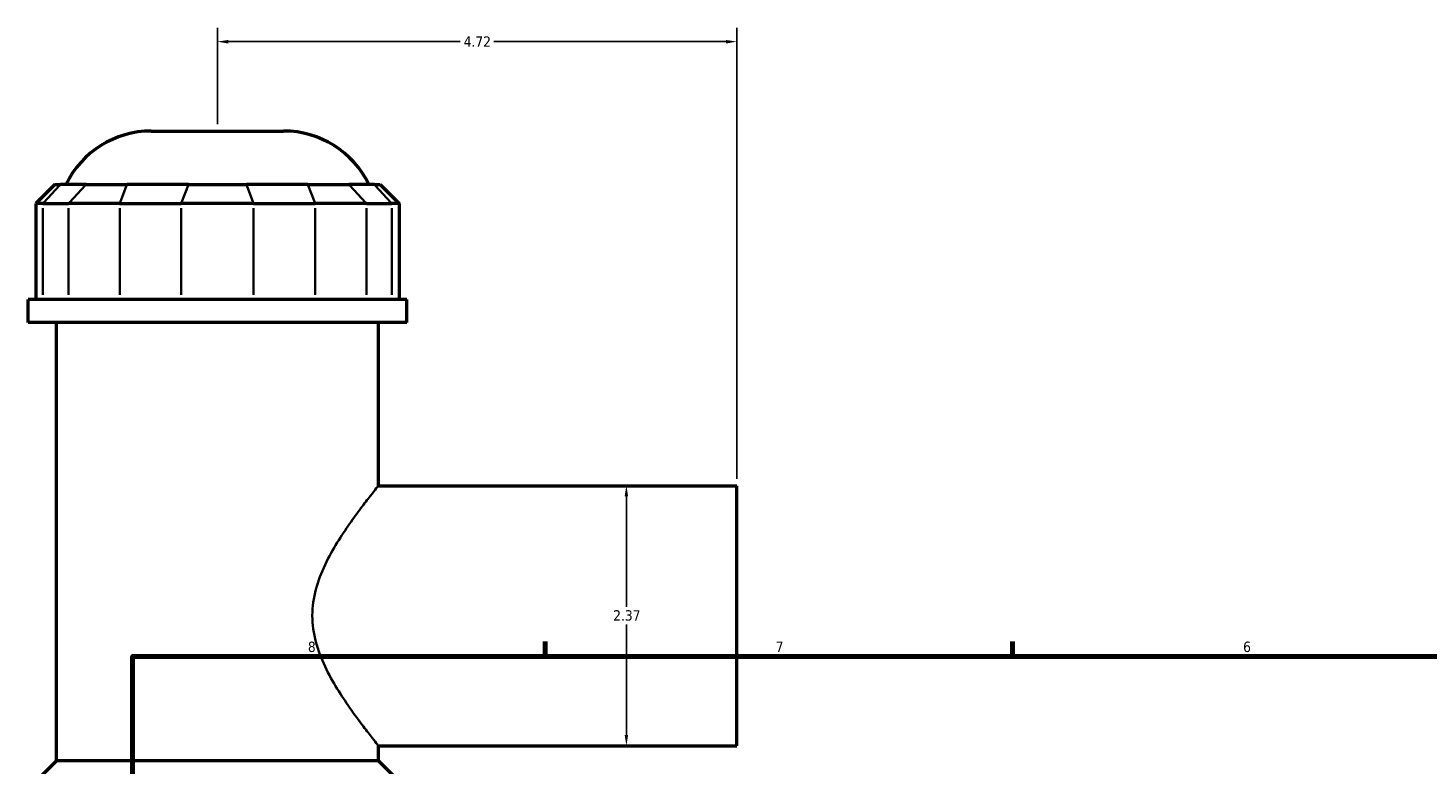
# Model space of a CAD drawing. Header units: inches. Extents: x -2.2 to 50.7, y -2.6 to 49.2.
# Tile 4 of 8: x -0.5 to 12.3, y 20 to 26.7. Entities that reach past the tile are written whole.
import ezdxf

# ---------------------------------------------------------------- set-up
doc = ezdxf.new("R2010")
doc.units = ezdxf.units.IN
doc.header["$MEASUREMENT"] = 0
for name, color, linetype, lineweight in [('Border (ANSI)', 7, 'Continuous', 70), ('Dimension (ANSI)', 7, 'Continuous', 25), ('Visible (ANSI)', 7, 'Continuous', 50), ('Visible Narrow (ANSI)', 7, 'Continuous', 35)]:
    doc.layers.add(name, color=color, linetype=linetype, lineweight=lineweight)
doc.styles.add('Note Text (ANSI)', font='tahoma.ttf')
doc.dimstyles.new('Default (ANSI)', dxfattribs={"dimtxt": 0.094488, "dimasz": 0.098425, "dimexe": 0.125, "dimexo": 0.0625, "dimgap": 0.031496, "dimtad": 0, "dimtih": 1, "dimtoh": 1, "dimrnd": 1e-08, "dimzin": 4, "dimdsep": 46, "dimtxsty": 'Note Text (ANSI)', "dimcen": 0.09, "dimdle": 0.393701, "dimclrd": 256, "dimclre": 256, "dimclrt": 5, "dimadec": 0, "dimazin": 1, "dimtfac": 1, "dimtofl": 0, "dimtmove": 0, "dimatfit": 3, "dimfxl": 1, "dimtolj": 1, "dimtzin": 4, "dimlwd": -1, "dimlwe": -1, "dimarcsym": 0})

# ---------------------------------------------------------------- blocks, each defined once
blk = doc.blocks.new('Borders Default Border')
at = {"layer": 'Border (ANSI)'}
for p, q in [((4.25, 21), (4.25, 21.134)), ((8.5, 21), (8.5, 21.134))]:
    blk.add_line(p, q, dxfattribs=at)
at = {"layer": 'Border (ANSI)', "flags": 128}
blk.add_lwpolyline([(0.5, 1), (0.5, 21), (33.5, 21), (33.5, 1), (0.5, 1)], dxfattribs=at)
at = {"layer": 'Border (ANSI)', "color": 5, "true_color": 0x0000ff, "char_height": 0.0945, "attachment_point": 7, "style": 'Note Text (ANSI)'}
for s, insert in [('8', (2.094, 21.038)), ('7', (6.346, 21.04)), ('6', (10.595, 21.038))]:
    blk.add_mtext(s, dxfattribs=dict(at, insert=insert))
blk = doc.blocks.new('*D6')
at = {"layer": 'Defpoints', "color": 0, "transparency": 16777216}
for p in [(5.992, 26.593), (1.272, 25.78), (5.992, 22.553)]:
    blk.add_point(p, dxfattribs=at)
at = {"layer": 'Dimension (ANSI)', "transparency": 16777216}
for p, q in [((1.272, 25.843), (1.272, 26.718)), ((5.992, 22.616), (5.992, 26.718)), ((1.37, 26.593), (3.478, 26.593)), ((5.893, 26.593), (3.785, 26.593))]:
    blk.add_line(p, q, dxfattribs=at)
for points in [[(1.37, 26.609), (1.37, 26.576), (1.272, 26.593)], [(5.893, 26.609), (5.893, 26.576), (5.992, 26.593)]]:
    blk.add_solid(points, dxfattribs=at)
at = {"layer": 'Dimension (ANSI)', "color": 5, "transparency": 16777216, "insert": (3.51, 26.641), "char_height": 0.0945, "attachment_point": 1, "style": 'Note Text (ANSI)'}
blk.add_mtext('\\A1;4.72', dxfattribs=at)
blk = doc.blocks.new('*D9')
at = {"layer": 'Defpoints', "color": 0, "transparency": 16777216}
for p in [(4.989, 22.553), (4.989, 20.187), (4.989, 20.187)]:
    blk.add_point(p, dxfattribs=at)
at = {"layer": 'Dimension (ANSI)', "transparency": 16777216}
for p, q in [((4.989, 22.455), (4.989, 21.451)), ((4.989, 20.286), (4.989, 21.29))]:
    blk.add_line(p, q, dxfattribs=at)
for points in [[(4.973, 22.455), (5.005, 22.455), (4.989, 22.553)], [(4.973, 20.286), (5.005, 20.286), (4.989, 20.187)]]:
    blk.add_solid(points, dxfattribs=at)
at = {"layer": 'Dimension (ANSI)', "color": 5, "transparency": 16777216, "insert": (4.869, 21.42), "char_height": 0.0945, "attachment_point": 1, "style": 'Note Text (ANSI)'}
blk.add_mtext('\\A1;2.37', dxfattribs=at)

msp = doc.modelspace()

# ---------------------------------------------------------------- linework, layer by layer
at = {"layer": 'Visible (ANSI)'}
for p, q in [((0.67, 25.78), (1.873, 25.78)), ((-0.207, 25.292), (-0.379, 25.12)), ((-0.207, 25.292), (-0.155, 25.292)), ((0.077, 25.292), (-0.155, 25.292)), ((0.077, 25.292), (0.45, 25.292)), ((1.008, 25.292), (0.45, 25.292)), ((1.008, 25.292), (1.535, 25.292)), ((2.094, 25.292), (1.535, 25.292)), ((2.094, 25.292), (2.467, 25.292)), ((2.698, 25.292), (2.467, 25.292)), ((2.698, 25.292), (2.751, 25.292)), ((2.751, 25.292), (2.923, 25.12)), ((-0.314, 25.12), (-0.379, 25.12)), ((-0.379, 25.12), (-0.379, 24.247)), ((-0.314, 25.12), (-0.082, 25.12)), ((0.384, 25.12), (-0.082, 25.12)), ((0.384, 25.12), (0.942, 25.12)), ((1.601, 25.12), (0.942, 25.12)), ((1.601, 25.12), (2.16, 25.12)), ((2.626, 25.12), (2.16, 25.12)), ((2.626, 25.12), (2.857, 25.12)), ((2.923, 25.12), (2.857, 25.12)), ((2.923, 25.12), (2.923, 24.247)), ((2.994, 24.247), (-0.45, 24.247)), ((-0.45, 24.038), (-0.45, 24.247)), ((2.994, 24.038), (2.994, 24.247)), ((2.994, 24.038), (-0.45, 24.038)), ((-0.192, 20.05), (-0.192, 24.038)), ((2.736, 22.553), (2.736, 24.038)), ((2.736, 22.553), (5.992, 22.553)), ((5.992, 20.187), (5.992, 22.553)), ((2.736, 20.05), (2.736, 20.187)), ((2.736, 20.187), (5.992, 20.187)), ((-0.192, 20.05), (-0.364, 19.877)), ((2.736, 20.05), (-0.192, 20.05)), ((2.736, 20.05), (2.908, 19.877))]:
    msp.add_line(p, q, dxfattribs=at)
for centre, start, end in [((0.67, 24.919), 90, 154.3197), ((1.873, 24.919), 25.6803, 90)]:
    msp.add_arc(centre, 0.861, start, end, dxfattribs=at)
at = {"layer": 'Visible Narrow (ANSI)'}
for p, q in [((-0.163, 25.284), (-0.306, 25.129)), ((-0.074, 25.129), (0.069, 25.284)), ((0.446, 25.284), (0.387, 25.129)), ((1.005, 25.284), (0.946, 25.129)), ((1.539, 25.284), (1.598, 25.129)), ((2.097, 25.284), (2.157, 25.129)), ((2.475, 25.284), (2.618, 25.129)), ((2.706, 25.284), (2.849, 25.129)), ((-0.314, 24.291), (-0.314, 25.077)), ((-0.082, 25.077), (-0.082, 24.291)), ((0.384, 24.291), (0.384, 25.077)), ((0.942, 25.077), (0.942, 24.291)), ((1.601, 24.291), (1.601, 25.077)), ((2.16, 25.077), (2.16, 24.291)), ((2.626, 24.291), (2.626, 25.077)), ((2.857, 25.077), (2.857, 24.291))]:
    msp.add_line(p, q, dxfattribs=at)
msp.add_open_spline([(2.736, 20.187), (2.736, 20.187), (2.729, 20.195), (2.703, 20.227), (2.684, 20.251), (2.636, 20.313), (2.607, 20.351), (2.542, 20.436), (2.508, 20.484), (2.437, 20.585), (2.399, 20.643), (2.322, 20.768), (2.284, 20.836), (2.217, 20.979), (2.187, 21.054), (2.146, 21.209), (2.134, 21.289), (2.134, 21.452), (2.146, 21.532), (2.187, 21.687), (2.217, 21.762), (2.284, 21.905), (2.322, 21.972), (2.399, 22.098), (2.437, 22.155), (2.508, 22.257), (2.542, 22.304), (2.607, 22.39), (2.636, 22.428), (2.684, 22.489), (2.703, 22.514), (2.729, 22.546), (2.736, 22.553), (2.736, 22.553)], degree=3, knots=[4.865096, 4.865096, 4.865096, 4.865096, 5.462965, 5.462965, 6.060834, 6.060834, 6.658703, 6.658703, 7.256572, 7.256572, 7.874976, 7.874976, 8.493381, 8.493381, 9.111786, 9.111786, 9.730191, 9.730191, 10.348596, 10.348596, 10.967001, 10.967001, 11.585406, 11.585406, 12.203811, 12.203811, 12.80168, 12.80168, 13.399549, 13.399549, 13.997418, 13.997418, 14.595287, 14.595287, 14.595287, 14.595287], dxfattribs=at)

# ---------------------------------------------------------------- block references
msp.add_blockref('Borders Default Border', (0, 0))

# ---------------------------------------------------------------- dimensions: what is measured, and where the dimension line sits
at = {"layer": 'Dimension (ANSI)'}
for base, p1, p2, angle, override, picture, middle in [((5.992, 26.593), (1.272, 25.78), (5.992, 22.553), 180, {"dimgap": 0.031496, "dimtih": 0, "dimtoh": 0, "dimdec": 2, "dimtol": 0, "dimlim": 0, "dimtp": 0, "dimtm": 0, "dimtdec": 2, "dimatfit": 1}, '*D6', (3.632, 26.593)), ((4.989, 20.187), (4.989, 22.553), (4.989, 20.187), 270, {"dimgap": 0.031496, "dimdec": 2, "dimse1": 1, "dimse2": 1, "dimtol": 0, "dimlim": 0, "dimtp": 0, "dimtm": 0, "dimtdec": 2, "dimatfit": 1}, '*D9', (4.989, 21.37))]:
    dim = msp.add_linear_dim(base=base, p1=p1, p2=p2, angle=angle, dimstyle='Default (ANSI)', override=override, dxfattribs=at)
    dim.commit()
    dim.dimension.update_dxf_attribs({"geometry": picture, "text_midpoint": middle, "dimtype": 160})

doc.saveas('drawing.dxf')
